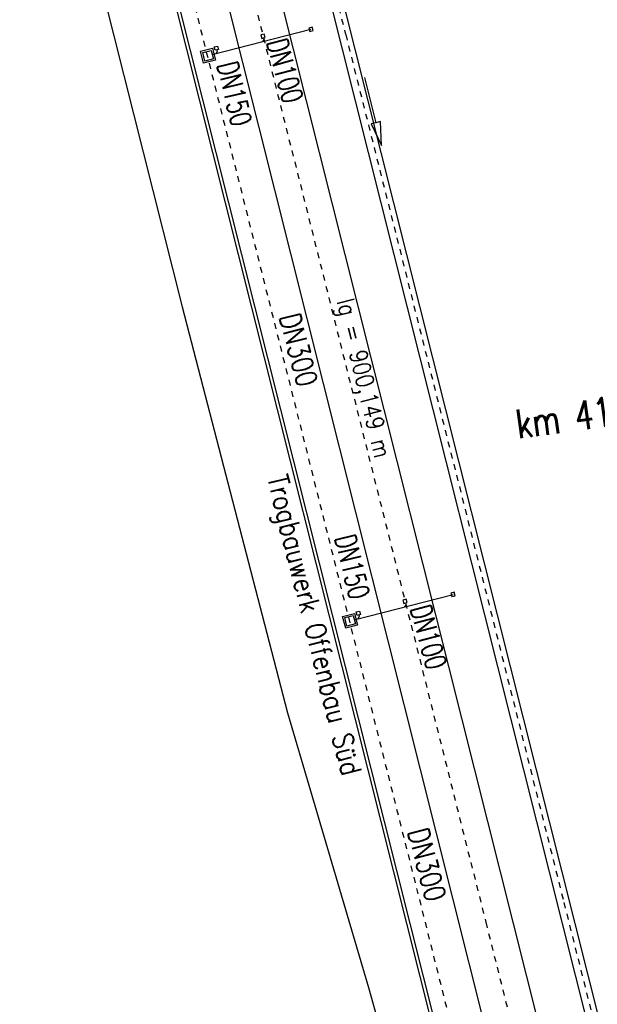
# Model space of a CAD drawing. Extents: x 447045 to 447634, y 442020 to 443192.
# Tile 44 of 82: x 447193 to 447243, y 442719 to 442803. Entities that reach past the tile are written whole.
import ezdxf

# ---------------------------------------------------------------- set-up
doc = ezdxf.new("R2010")
doc.units = 0
doc.header["$LTSCALE"] = 2
doc.header["$MEASUREMENT"] = 0
for name, pattern in [('ACAD_ISO03W100', [0.5, 0.25, -0.25]), ('ACAD_ISO10W100W', [0.5, 0.25, -0.25]), ('AUSGEZOGEN', [0])]:
    doc.linetypes.add(name, pattern=pattern)
for name, color, linetype in [('ACHSELEMENT', 1, 'AUSGEZOGEN'), ('DB-Bahnachse', 7, 'CONTINUOUS'), ('DB-Gleisachsen', 7, 'CONTINUOUS'), ('DB-Ingenieurbauwerke', 15, 'CONTINUOUS'), ('DB-Tiefenentwässerung_und_Sammelle', 15, 'CONTINUOUS'), ('FBRTOP', 250, 'AUSGEZOGEN'), ('SCHLITZRINNE', 200, 'AUSGEZOGEN')]:
    doc.layers.add(name, color=color, linetype=linetype)
doc.styles.add('ROMANS', font='romans.shx', dxfattribs={"width": 0.8})

msp = doc.modelspace()

# ---------------------------------------------------------------- hatches: boundary and pattern name
at = {"layer": 'SCHLITZRINNE'}
h = msp.add_hatch(dxfattribs=at)
h.set_pattern_fill('_USER', color=256, scale=1.5, angle=45, style=0, pattern_type=0)
h.set_pattern_definition([(324.6697, (447346.8685, 442714.5348), (0.867434, 1.2237478), [])])
edge = h.paths.add_edge_path(flags=17)
edge.add_line((447346.062, 442716.303), (447346.636, 442716.401))
edge = h.paths.add_edge_path(flags=17)
edge.add_line((447346.887, 442714.919), (447346.313, 442714.822))
edge = h.paths.add_edge_path(flags=17)
edge.add_line((447346.313, 442714.822), (447346.062, 442716.303))
edge = h.paths.add_edge_path(flags=17)
edge.add_line((447346.636, 442716.401), (447346.887, 442714.919))
edge = h.paths.add_edge_path()
edge.add_arc((455543.185, 444109.496), 8314.176, 189.6562418, 189.6840919)
edge.add_arc((393563.554, 433546.012), 54559.204, 9.6655443, 9.6704501, ccw=False)
edge.add_arc((464490.718, 449190.25), 18280.393, 199.256988, 199.2725913)
edge.add_arc((438988.161, 440271.698), 8736.656, 19.2484657, 19.2811136, ccw=False)
edge.add_arc((439684.884, 440514.984), 7998.678, 19.2238186, 19.2484657, ccw=False)
edge.add_arc((551443.681, 479485.608), 110359.837, 199.22381494, 199.23045115)
edge.add_arc((461591.928, 448142.363), 15198.204, 199.2304511, 199.2954143)
edge.add_arc((434066.564, 438505.591), 13965.353, 19.2276444, 19.2954144, ccw=False)
edge.add_arc((446515.339, 442847.448), 781.13, 18.874058, 19.227644, ccw=False)
edge.add_arc((443272.158, 441738.7), 4208.6, 18.721727, 18.874058, ccw=False)
edge.add_arc((445875.745, 442621.066), 1459.558, 18.158793, 18.721727, ccw=False)
edge.add_arc((444728.653, 442244.835), 2666.773, 17.742332, 18.158793, ccw=False)
edge.add_arc((445572.422, 442514.803), 1780.867, 17.477765, 17.742332, ccw=False)
edge.add_arc((445655.922, 442541.095), 1693.325, 17.206446, 17.477765, ccw=False)
edge.add_arc((445949.737, 442632.082), 1385.745, 16.534275, 17.206446, ccw=False)
edge.add_arc((445777.926, 442581.078), 1564.967, 15.901763, 16.534275, ccw=False)
edge.add_arc((444610.25, 442248.417), 2779.104, 15.717077, 15.901763, ccw=False)
edge.add_arc((445469.384, 442490.186), 1886.6, 15.492923, 15.717077, ccw=False)
edge.add_arc((444501.302, 442221.841), 2891.186, 15.151693, 15.492923, ccw=False)
edge.add_arc((444653, 442262.92), 2734.024, 14.800793, 15.151693, ccw=False)
edge.add_arc((445305.387, 442435.297), 2059.248, 14.553227, 14.800793, ccw=False)
edge.add_arc((445661.578, 442527.768), 1691.25, 14.280051, 14.553227, ccw=False)
edge.add_arc((445825.278, 442569.434), 1522.33, 13.754489, 14.280051, ccw=False)
edge.add_arc((444655.973, 442283.209), 2726.158, 13.361751, 13.754489, ccw=False)
edge.add_arc((444873.745, 442334.936), 2502.326, 13.156371, 13.361751, ccw=False)
edge.add_arc((445203.567, 442412.03), 2163.614, 12.935498, 13.156371, ccw=False)
edge.add_arc((445591.152, 442501.052), 1765.936, 12.368518, 12.935498, ccw=False)
edge.add_arc((445707.256, 442526.512), 1647.074, 11.781437, 12.368518, ccw=False)
edge.add_arc((445429.994, 442468.683), 1930.302, 11.594814, 11.781437, ccw=False)
edge.add_arc((442977.06, 441965.399), 4434.335, 11.471684, 11.594814, ccw=False)
edge.add_arc((444371.693, 442248.423), 3011.273, 11.050894, 11.471684, ccw=False)
edge.add_arc((446428.113, 442650.047), 916.002, 10.287945, 11.050894, ccw=False)
edge.add_arc((445293.544, 442444.107), 2069.11, 9.832007, 10.287945, ccw=False)
edge.add_arc((438489.775, 441264.977), 8974.298, 9.6130813, 9.8320068, ccw=False)
edge.add_arc((-516898.981, 279448.69), 977969.75, 9.612262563, 9.613081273, ccw=False)
edge.add_arc((439111.819, 441356.279), 8345.741, 9.6034167, 9.6122792, ccw=False)
edge.add_arc((371773.632, 429962.747), 76641.012, 9.59085446, 9.60341666, ccw=False)
edge.add_arc((456011.655, 444189.168), 8789.873, 189.5423691, 189.651902)
edge.add_arc((455543.185, 444109.496), 8314.676, 189.651902, 189.6840919)
edge.add_arc((393564.924, 433546.246), 54557.314, 9.665544, 9.6704498, ccw=False)
edge.add_line((447347.776, 442706.232), (447348.269, 442706.316))
h = msp.add_hatch(dxfattribs=at)
h.set_pattern_fill('_USER', color=256, scale=1.5, angle=45, style=0, pattern_type=0)
h.set_pattern_definition([(334.2696, (447234.5127, 443158.8401), (0.651206, 1.35127), [])])
edge = h.paths.add_edge_path()
edge.add_arc((464490.718, 449190.25), 18279.893, 199.256988, 199.2725913)
edge.add_arc((438988.285, 440271.741), 8737.025, 19.2538486, 19.2811134, ccw=False)
edge.add_line((447233.134, 443161.27), (447233.606, 443161.435))
edge.add_arc((464490.718, 449190.25), 18280.393, 199.256988, 199.2725913)
edge.add_arc((438988.161, 440271.698), 8736.656, 19.2484657, 19.2811136, ccw=False)
edge.add_arc((439684.884, 440514.984), 7998.678, 19.2238186, 19.2484657, ccw=False)
edge.add_arc((551443.681, 479485.608), 110359.837, 199.22381494, 199.23045115)
edge.add_arc((461591.928, 448142.363), 15198.204, 199.2304511, 199.2954143)
edge.add_arc((434066.564, 438505.591), 13965.353, 19.2276444, 19.2954144, ccw=False)
edge.add_arc((446515.339, 442847.448), 781.13, 18.874058, 19.227644, ccw=False)
edge.add_arc((443272.158, 441738.7), 4208.6, 18.721727, 18.874058, ccw=False)
edge.add_arc((445875.745, 442621.066), 1459.558, 18.158793, 18.721727, ccw=False)
edge.add_arc((444728.653, 442244.835), 2666.773, 17.742332, 18.158793, ccw=False)
edge.add_arc((445572.422, 442514.803), 1780.867, 17.477765, 17.742332, ccw=False)
edge.add_arc((445655.922, 442541.095), 1693.325, 17.206446, 17.477765, ccw=False)
edge.add_arc((445949.737, 442632.082), 1385.745, 16.534275, 17.206446, ccw=False)
edge.add_arc((445777.926, 442581.078), 1564.967, 15.901763, 16.534275, ccw=False)
edge.add_arc((444610.25, 442248.417), 2779.104, 15.717077, 15.901763, ccw=False)
edge.add_arc((445469.384, 442490.186), 1886.6, 15.492923, 15.717077, ccw=False)
edge.add_arc((444501.302, 442221.841), 2891.186, 15.151693, 15.492923, ccw=False)
edge.add_arc((444653, 442262.92), 2734.024, 14.800793, 15.151693, ccw=False)
edge.add_arc((445305.387, 442435.297), 2059.248, 14.553227, 14.800793, ccw=False)
edge.add_arc((445661.578, 442527.768), 1691.25, 14.280051, 14.553227, ccw=False)
edge.add_arc((445825.278, 442569.434), 1522.33, 13.754489, 14.280051, ccw=False)
edge.add_arc((444655.973, 442283.209), 2726.158, 13.361751, 13.754489, ccw=False)
edge.add_arc((444873.745, 442334.936), 2502.326, 13.156371, 13.361751, ccw=False)
edge.add_arc((445203.567, 442412.03), 2163.614, 12.935498, 13.156371, ccw=False)
edge.add_arc((445591.152, 442501.052), 1765.936, 12.368518, 12.935498, ccw=False)
edge.add_arc((445707.256, 442526.512), 1647.074, 11.781437, 12.368518, ccw=False)
edge.add_arc((445429.994, 442468.683), 1930.302, 11.594814, 11.781437, ccw=False)
edge.add_arc((442977.06, 441965.399), 4434.335, 11.471684, 11.594814, ccw=False)
edge.add_arc((444371.693, 442248.423), 3011.273, 11.050894, 11.471684, ccw=False)
edge.add_arc((446428.113, 442650.047), 916.002, 10.287945, 11.050894, ccw=False)
edge.add_arc((445293.544, 442444.107), 2069.11, 9.832007, 10.287945, ccw=False)
edge.add_arc((438489.775, 441264.977), 8974.298, 9.6130813, 9.8320068, ccw=False)
edge.add_arc((-516898.981, 279448.69), 977969.75, 9.612262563, 9.613081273, ccw=False)
edge.add_arc((439111.819, 441356.279), 8345.741, 9.6034167, 9.6122792, ccw=False)
edge.add_arc((371773.632, 429962.747), 76641.012, 9.59085446, 9.60341666, ccw=False)
edge.add_arc((456011.655, 444189.168), 8789.873, 189.5423691, 189.651902)
edge.add_arc((455543.185, 444109.496), 8314.676, 189.651902, 189.6840919)
edge.add_arc((393564.924, 433546.246), 54557.314, 9.665544, 9.6704498, ccw=False)

# ---------------------------------------------------------------- linework, layer by layer
at = {"layer": 'DB-Bahnachse', "linetype": 'ACAD_ISO10W100W'}
for p, q in [((447212.24, 442809.585), (447233.261, 442725.927)), ((447233.258, 442725.926), (447235.478, 442717.092))]:
    msp.add_line(p, q, dxfattribs=at)
at = {"layer": 'DB-Gleisachsen', "linetype": 'Continuous'}
for p, q in [((447212.698, 442816.976), (447264.89, 442609.285)), ((447208.343, 442815.844), (447260.525, 442608.188))]:
    msp.add_line(p, q, dxfattribs=at)
at = {"layer": 'DB-Ingenieurbauwerke', "linetype": 'Continuous'}
for p, q in [((447392.829, 442116.891), (447216.67, 442818.009)), ((447217.661, 442818.266), (447276.966, 442582.241)), ((447204.111, 442814.745), (447276.06, 442528.397)), ((447204.377, 442814.814), (447380.518, 442113.798)), ((447200.434, 442805.645), (447207.219, 442778.739)), ((447218.377, 442802.722), (447218.086, 442802.648)), ((447218.452, 442802.432), (447218.377, 442802.722)), ((447209.803, 442800.368), (447218.269, 442802.54)), ((447214.262, 442802.131), (447213.971, 442802.057)), ((447213.971, 442802.057), (447214.046, 442801.766)), ((447214.046, 442801.766), (447214.336, 442801.841)), ((447214.336, 442801.841), (447214.262, 442802.131)), ((447218.086, 442802.648), (447218.161, 442802.357)), ((447218.161, 442802.357), (447218.452, 442802.432)), ((447209.969, 442801.03), (447210.259, 442801.105)), ((447210.043, 442800.74), (447209.969, 442801.03)), ((447210.259, 442801.105), (447210.334, 442800.814)), ((447214.228, 442801.658), (447214.12, 442801.476)), ((447208.801, 442800.653), (447209.818, 442800.914)), ((447209.062, 442799.636), (447208.801, 442800.653)), ((447208.983, 442800.545), (447209.71, 442800.732)), ((447209.17, 442799.819), (447208.983, 442800.545)), ((447209.71, 442800.732), (447209.896, 442800.005)), ((447209.818, 442800.914), (447210.079, 442799.897)), ((447210.334, 442800.814), (447210.043, 442800.74)), ((447210.226, 442800.632), (447210.118, 442800.449)), ((447210.189, 442800.777), (447210.226, 442800.632)), ((447210.079, 442799.897), (447209.062, 442799.636)), ((447209.896, 442800.005), (447209.17, 442799.819)), ((447207.219, 442778.739), (447207.219, 442778.739)), ((447207.219, 442778.739), (447216.255, 442743.879)), ((447221.986, 442751.876), (447230.452, 442754.047)), ((447230.56, 442754.23), (447230.27, 442754.155)), ((447230.27, 442754.155), (447230.344, 442753.865)), ((447230.344, 442753.865), (447230.635, 442753.939)), ((447230.635, 442753.939), (447230.56, 442754.23)), ((447226.445, 442753.639), (447226.154, 442753.564)), ((447226.154, 442753.564), (447226.229, 442753.274)), ((447226.229, 442753.274), (447226.519, 442753.348)), ((447226.411, 442753.166), (447226.303, 442752.983)), ((447226.519, 442753.348), (447226.445, 442753.639)), ((447220.984, 442752.161), (447222.001, 442752.422)), ((447221.245, 442751.144), (447220.984, 442752.161)), ((447221.167, 442752.053), (447221.893, 442752.239)), ((447221.353, 442751.326), (447221.167, 442752.053)), ((447221.893, 442752.239), (447222.079, 442751.513)), ((447222.001, 442752.422), (447222.262, 442751.405)), ((447222.152, 442752.538), (447222.443, 442752.612)), ((447222.226, 442752.247), (447222.152, 442752.538)), ((447222.517, 442752.322), (447222.226, 442752.247)), ((447222.409, 442752.139), (447222.301, 442751.957)), ((447222.372, 442752.285), (447222.409, 442752.139)), ((447222.443, 442752.612), (447222.517, 442752.322)), ((447222.262, 442751.405), (447221.245, 442751.144)), ((447222.079, 442751.513), (447221.353, 442751.326)), ((447216.255, 442743.879), (447223.192, 442720.314)), ((447223.192, 442720.314), (447223.192, 442720.314)), ((447223.192, 442720.314), (447229.671, 442697.466))]:
    msp.add_line(p, q, dxfattribs=at)
at = {"layer": 'DB-Ingenieurbauwerke', "linetype": 'ACAD_ISO03W100'}
msp.add_line((447205.633, 442815.14), (447377.882, 442129.622), dxfattribs=at)
at = {"layer": 'DB-Tiefenentwässerung_und_Sammelle', "linetype": 'ACAD_ISO03W100'}
for p, q in [((447219.192, 442810.23), (447221.238, 442802.087)), ((447221.248, 442802.09), (447239.962, 442727.611)), ((447239.96, 442727.61), (447245.459, 442705.686))]:
    msp.add_line(p, q, dxfattribs=at)
at = {"layer": 'DB-Tiefenentwässerung_und_Sammelle', "linetype": 'Continuous'}
for p, q in [((447222.87, 442798.408), (447223.829, 442794.525)), ((447223.829, 442794.525), (447223.441, 442794.429)), ((447223.441, 442794.429), (447224.309, 442792.583)), ((447224.218, 442794.621), (447223.829, 442794.525)), ((447224.309, 442792.583), (447224.218, 442794.621))]:
    msp.add_line(p, q, dxfattribs=at)
at = {"layer": 'FBRTOP', "color": 0}
for points in [[(447425.734, 442335.028, -0.000003), (447426.43, 442330.92, -0.000001), (447429.908, 442310.379)], [(447344.549, 442813.412, -0.002089), (447346.331, 442803.504, -0.000455), (447348.298, 442792.235, -0.001024), (447349.157, 442787.224, -0.000003), (447350.349, 442780.191, -0.000015), (447350.599, 442778.712), (447354.773, 442754.062), (447358.947, 442729.413, 0.000005), (447365.209, 442692.439, -0.000003), (447371.47, 442655.466, -0.000003), (447379.818, 442606.167, 0.000003), (447388.166, 442556.869), (447409.037, 442433.624)]]:
    msp.add_lwpolyline(points, format="xyb", dxfattribs=at)
at = {"layer": 'FBRTOP', "color": 0, "const_width": 0.5}
for points in [[(447422.776, 442334.528, -0.000003), (447423.472, 442330.419, -0.000001), (447426.95, 442309.878)], [(447395.17, 442329.852, -0.000003), (447395.865, 442325.744, -0.000001), (447399.344, 442305.204)], [(447341.598, 442812.871, -0.002089), (447343.377, 442802.976, -0.000455), (447345.342, 442791.721, -0.001024), (447346.201, 442786.717, -0.000003), (447347.391, 442779.689, -0.000015), (447347.641, 442778.211), (447351.815, 442753.561), (447355.989, 442728.912, 0.000005), (447362.251, 442691.939, -0.000003), (447368.512, 442654.965, -0.000003), (447376.86, 442605.667, 0.000003), (447385.208, 442556.368), (447406.079, 442433.124)], [(447314.057, 442807.822, -0.002089), (447315.815, 442798.046, -0.000455), (447317.755, 442786.929, -0.001024), (447318.603, 442781.983, -0.000003), (447319.785, 442775.01, -0.000015), (447320.035, 442773.535), (447324.209, 442748.887), (447328.383, 442724.238, 0.000005), (447334.644, 442687.263, -0.000003), (447340.906, 442650.289, -0.000003), (447349.254, 442600.991, 0.000003), (447357.602, 442551.694), (447378.473, 442428.448)]]:
    msp.add_lwpolyline(points, format="xyb", dxfattribs=at)
at = {"layer": 'SCHLITZRINNE', "flags": 128}
msp.add_lwpolyline([(447233.134, 443161.27, 0.000068), (447234.776, 443156.57, -0.000142), (447236.419, 443151.871, -0.000108), (447237.553, 443148.622, 0.000029), (447241.762, 443136.553, 0.000283), (447247.447, 443120.286, -0.000296), (447252.896, 443104.692, -0.001543), (447254.469, 443100.135, -0.000665), (447258.075, 443089.543, -0.002456), (447262.611, 443075.939, -0.001817), (447268.585, 443057.499, -0.001154), (447271.073, 443049.661, -0.001184), (447273.463, 443042.007, -0.002933), (447278.181, 443026.45, -0.00276), (447283.006, 443009.861, -0.000806), (447285.447, 443001.242, -0.000978), (447287.432, 442994.133, -0.001489), (447291.982, 442977.526, -0.001531), (447296.309, 442961.351, -0.00108), (447298.563, 442952.744, -0.001192), (447300.571, 442944.934, -0.002293), (447303.953, 442931.386, -0.001714), (447308.334, 442913.22, -0.000896), (447310.391, 442904.489, -0.000964), (447312.274, 442896.364, -0.002474), (447316.102, 442879.313, -0.002562), (447319.632, 442862.81, -0.000814), (447320.906, 442856.653, -0.000537), (447322.811, 442847.316, -0.001836), (447327.13, 442825.626, -0.003329), (447329.388, 442813.64, -0.001989), (447332.264, 442797.428, -0.000955), (447338.055, 442763.63, -0.000004), (447340.389, 442749.852, -0.000039), (447340.604, 442748.579, -0.000055), (447343.405, 442732.01, 0.000478), (447346.207, 442715.442, 0.00014), (447346.992, 442710.837, -0.000021), (447347.776, 442706.232, -0.000059)], format="xyb", dxfattribs=at)

# ---------------------------------------------------------------- texts
at = {"layer": 'ACHSELEMENT', "style": 'ROMANS', "width": 0.75}
msp.add_text('km 412,516.402', height=2.5, rotation=7.76315, dxfattribs=at).set_placement((447236.044, 442767.398))
at = {"layer": 'DB-Bahnachse', "linetype": 'Continuous', "style": 'ROMANS', "oblique": 360, "width": 0.8334}
msp.add_text('lg = 900,149 m', height=1.5, rotation=283.56876, dxfattribs=at).set_placement((447220.471, 442779.231))
msp.add_text('lg = 900,149 m', height=1.5, rotation=283.56876, dxfattribs=at).set_placement((447220.471, 442779.231))
at = {"layer": 'DB-Ingenieurbauwerke', "linetype": 'Continuous', "style": 'ROMANS'}
for s, height, rotation, oblique, width, p in [('DN100', 1.8, 285.0785, 360, 0.7, (447214.452, 442801.446)), ('DN150', 1.8, 283.46219, 0, 0.7, (447210.186, 442799.515)), ('DN300', 1.8, 284.58085, 0, 0.8, (447215.53, 442777.894)), ('Trogbauwerk Offenbau Süd', 1.75, 284.07876, 0, 0.8334, (447214.491, 442764.067)), ('DN150', 1.8, 283.46219, 0, 0.7, (447220.295, 442758.921)), ('DN100', 1.8, 285.0785, 360, 0.7, (447226.764, 442752.844)), ('DN300', 1.8, 284.58085, 0, 0.8, (447226.547, 442733.71))]:
    msp.add_text(s, height=height, rotation=rotation, dxfattribs=dict(at, oblique=oblique, width=width)).set_placement(p)

doc.saveas('drawing.dxf')
